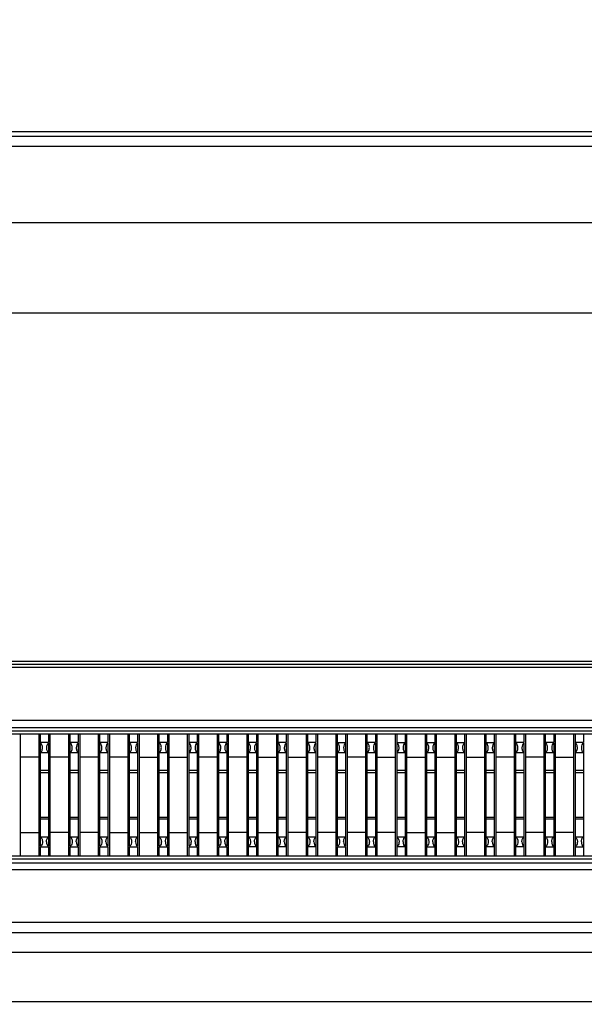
# Model space of a CAD drawing. Header units: inches. Extents: x 0 to 34, y 0 to 22.
# Tile 16 of 55: x 11.546 to 12.107, y 6.199 to 7.176. Entities that reach past the tile are written whole.
import ezdxf

# ---------------------------------------------------------------- set-up
doc = ezdxf.new("R2010")
doc.units = ezdxf.units.IN
doc.header["$LTSCALE"] = 1.87
doc.header["$MEASUREMENT"] = 0
doc.layers.get('0').update_dxf_attribs({"linetype": 'CONTINUOUS'})
doc.layers.add('DIMENSIONS', color=7, linetype='CONTINUOUS')
doc.styles.get("Standard").update_dxf_attribs({"font": 'txt', "width": 0.8})
doc.dimstyles.new('DIMSTYLE_2', dxfattribs={"dimtxt": 0.125, "dimasz": 0.18, "dimexe": 0.125, "dimexo": 0.0625, "dimgap": 0.03125, "dimtad": 0, "dimtih": 1, "dimtoh": 1, "dimdec": 3, "dimzin": 4, "dimdsep": 46, "dimtxsty": 'STANDARD', "dimblk": '_FILLED', "dimblk1": '_FILLED', "dimblk2": '_FILLED', "dimcen": 0.09, "dimadec": 0, "dimazin": 0, "dimtp": 0.01, "dimtm": 0.01, "dimtfac": 1, "dimtdec": 3, "dimtofl": 0, "dimtmove": 0, "dimatfit": 3, "dimldrblk": '_FILLED', "dimfxl": 1, "dimtolj": 1, "dimtzin": 4, "dimarcsym": 0})

# ---------------------------------------------------------------- blocks, each defined once
blk = doc.blocks.new('*D17')
at = {"layer": 'DIMENSIONS', "color": 2, "linetype": 'CONTINUOUS'}
blk.add_line((8.56883, 6.98729), (8.56883, 7.50258), dxfattribs=at)
at = {"layer": 'DIMENSIONS', "color": 2, "linetype": 'CONTINUOUS', "insert": (8.50633, 7.56508), "char_height": 0.125, "width": 1.425, "attachment_point": 1, "rotation": 90, "line_spacing_factor": 0.9}
blk.add_mtext('4.979{\\Ftxt.shx;\\W1.000000;\\H0.125000; }[126.48]', dxfattribs=at)
blk = doc.blocks.new('_FILLED')
at = {"color": 0, "linetype": 'BYBLOCK'}
blk.add_solid([(0, 0), (-1, 0.1736), (-1, -0.1736)], dxfattribs=at)
blk = doc.blocks.new('*D18')
at = {"layer": 'DIMENSIONS', "color": 2, "linetype": 'CONTINUOUS'}
blk.add_line((8.89283, 7.03729), (8.89283, 7.50258), dxfattribs=at)
at = {"layer": 'DIMENSIONS', "color": 2, "linetype": 'CONTINUOUS', "insert": (8.83033, 7.56508), "char_height": 0.125, "width": 1.425, "attachment_point": 1, "rotation": 90, "line_spacing_factor": 0.9}
blk.add_mtext('4.655{\\Ftxt.shx;\\W1.000000;\\H0.125000; }[118.25]', dxfattribs=at)
blk = doc.blocks.new('*D19')
at = {"layer": 'DIMENSIONS', "color": 2, "linetype": 'CONTINUOUS'}
blk.add_line((9.70483, 6.94759), (9.70483, 7.50258), dxfattribs=at)
at = {"layer": 'DIMENSIONS', "color": 2, "linetype": 'CONTINUOUS', "insert": (9.64233, 7.56508), "char_height": 0.125, "width": 1.325, "attachment_point": 1, "rotation": 90, "line_spacing_factor": 0.9}
blk.add_mtext('3.843{\\Ftxt.shx;\\W1.000000;\\H0.125000; }[97.62]', dxfattribs=at)
blk = doc.blocks.new('*D23')
at = {"layer": 'DIMENSIONS', "color": 2, "linetype": 'CONTINUOUS'}
blk.add_line((10.98033, 6.54323), (10.98033, 7.50258), dxfattribs=at)
at = {"layer": 'DIMENSIONS', "color": 2, "linetype": 'CONTINUOUS', "insert": (10.91783, 7.56508), "char_height": 0.125, "width": 1.325, "attachment_point": 1, "rotation": 90, "line_spacing_factor": 0.9}
blk.add_mtext('2.568{\\Ftxt.shx;\\W1.000000;\\H0.125000; }[65.22]', dxfattribs=at)
blk = doc.blocks.new('*D25')
at = {"layer": 'DIMENSIONS', "color": 2, "linetype": 'CONTINUOUS'}
blk.add_line((8.90148, 6.97479), (14.48325, 6.97479), dxfattribs=at)
at = {"layer": 'DIMENSIONS', "color": 2, "linetype": 'CONTINUOUS', "insert": (14.54575, 7.03729), "char_height": 0.125, "width": 1.325, "attachment_point": 1, "line_spacing_factor": 0.9}
blk.add_mtext('1.644{\\Ftxt.shx;\\W1.000000;\\H0.125000; }[41.77]', dxfattribs=at)
blk = doc.blocks.new('*D28')
at = {"layer": 'DIMENSIONS', "color": 2, "linetype": 'CONTINUOUS'}
for p, q in [((9.75, 6.88509), (13.87958, 6.88509)), ((13.87958, 6.88509), (14.15137, 6.79139)), ((14.15137, 6.79139), (14.48325, 6.79139))]:
    blk.add_line(p, q, dxfattribs=at)
at = {"layer": 'DIMENSIONS', "color": 2, "linetype": 'CONTINUOUS', "insert": (14.54575, 6.85389), "char_height": 0.125, "width": 1.325, "attachment_point": 1, "line_spacing_factor": 0.9}
blk.add_mtext('1.555{\\Ftxt.shx;\\W1.000000;\\H0.125000; }[39.49]', dxfattribs=at)

msp = doc.modelspace()

# ---------------------------------------------------------------- linework, layer by layer
at = {"color": 7, "linetype": 'CONTINUOUS'}
for p, q in [((13.38438, 7.06508), (8.57529, 7.06508)), ((13.37483, 7.06026), (8.58484, 7.06026)), ((13.37483, 7.05026), (8.58484, 7.05026)), ((9.26188, 6.53938), (12.69879, 6.53938)), ((9.26189, 6.53638), (12.69878, 6.53638)), ((9.26189, 6.53338), (12.69878, 6.53338)), ((9.26147, 6.47354), (12.6992, 6.47354)), ((9.26153, 6.48073), (12.69912, 6.48073)), ((12.69935, 6.46698), (9.26132, 6.46698)), ((12.6992, 6.46978), (9.26147, 6.46978)), ((11.54663, 6.34609), (11.54663, 6.46698)), ((11.56464, 6.46698), (11.56464, 6.34609)), ((11.56635, 6.35535), (11.56635, 6.46698)), ((11.57434, 6.46698), (11.57434, 6.4585)), ((11.57615, 6.34609), (11.57615, 6.46698)), ((11.59417, 6.46698), (11.59417, 6.34609)), ((11.59588, 6.35535), (11.59588, 6.46698)), ((11.60387, 6.46698), (11.60387, 6.4585)), ((11.60568, 6.34609), (11.60568, 6.46698)), ((11.6237, 6.46698), (11.6237, 6.34609)), ((11.62541, 6.35535), (11.62541, 6.46698)), ((11.6334, 6.46698), (11.6334, 6.4585)), ((11.63521, 6.34609), (11.63521, 6.46698)), ((11.65322, 6.46698), (11.65322, 6.34609)), ((11.65494, 6.35535), (11.65493, 6.46698)), ((11.66293, 6.46698), (11.66293, 6.4585)), ((11.66474, 6.34609), (11.66474, 6.46698)), ((11.68275, 6.46698), (11.68275, 6.34609)), ((11.68446, 6.35535), (11.68446, 6.46698)), ((11.69245, 6.46698), (11.69245, 6.4585)), ((11.69426, 6.34609), (11.69426, 6.46698)), ((11.71228, 6.46698), (11.71228, 6.34609)), ((11.71399, 6.35535), (11.71399, 6.46698)), ((11.72198, 6.46698), (11.72198, 6.4585)), ((11.72379, 6.34609), (11.72379, 6.46698)), ((11.74181, 6.46698), (11.74181, 6.34609)), ((11.74352, 6.35535), (11.74352, 6.46698)), ((11.75151, 6.46698), (11.75151, 6.4585)), ((11.75332, 6.34609), (11.75332, 6.46698)), ((11.77133, 6.46698), (11.77133, 6.34609)), ((11.773, 6.34609), (11.773, 6.46698)), ((11.78099, 6.46698), (11.781, 6.4585)), ((11.78281, 6.34609), (11.78281, 6.46698)), ((11.80082, 6.46698), (11.80082, 6.34609)), ((11.80253, 6.34609), (11.80253, 6.46698)), ((11.81052, 6.46698), (11.81052, 6.4585)), ((11.81233, 6.34609), (11.81233, 6.46698)), ((11.83035, 6.46698), (11.83035, 6.34609)), ((11.83206, 6.45866), (11.83206, 6.46698)), ((11.84005, 6.46698), (11.84005, 6.45866)), ((11.84186, 6.34609), (11.84186, 6.46698)), ((11.85987, 6.46698), (11.85987, 6.34609)), ((11.86159, 6.35535), (11.86159, 6.46698)), ((11.86958, 6.46698), (11.86958, 6.35535)), ((11.87139, 6.34609), (11.87139, 6.46698)), ((11.8894, 6.46698), (11.8894, 6.34609)), ((11.89111, 6.35535), (11.89111, 6.46698)), ((11.8991, 6.46698), (11.89911, 6.4585)), ((11.90092, 6.34609), (11.90092, 6.46698)), ((11.91893, 6.46698), (11.91893, 6.34609)), ((11.92064, 6.34609), (11.92064, 6.46698)), ((11.92863, 6.46698), (11.92863, 6.34609)), ((11.93044, 6.34609), (11.93044, 6.46698)), ((11.94846, 6.46698), (11.94846, 6.34609)), ((11.95017, 6.35535), (11.95017, 6.46698)), ((11.95816, 6.46698), (11.95816, 6.35535)), ((11.95997, 6.34609), (11.95997, 6.46698)), ((11.97798, 6.46698), (11.97798, 6.34609)), ((11.9797, 6.34609), (11.9797, 6.46698)), ((11.98769, 6.46698), (11.98769, 6.34609)), ((11.9895, 6.34609), (11.9895, 6.46698)), ((12.00751, 6.46698), (12.00751, 6.34609)), ((12.00922, 6.34609), (12.00922, 6.46698)), ((12.01722, 6.46698), (12.01722, 6.34609)), ((12.01903, 6.34609), (12.01903, 6.46698)), ((12.03704, 6.46698), (12.03704, 6.34609)), ((12.03875, 6.34609), (12.03875, 6.46698)), ((12.04674, 6.46698), (12.04674, 6.4585)), ((12.04855, 6.34609), (12.04855, 6.46698)), ((12.06657, 6.46698), (12.06657, 6.34609)), ((12.06828, 6.35535), (12.06828, 6.46698)), ((12.07627, 6.46698), (12.07627, 6.4585)), ((12.07808, 6.34609), (12.07808, 6.46698)), ((12.09609, 6.46698), (12.09609, 6.34609)), ((12.09781, 6.35535), (12.09781, 6.46698)), ((12.1058, 6.46698), (12.1058, 6.4585)), ((11.57435, 6.4585), (11.56635, 6.4585)), ((11.57435, 6.45808), (11.57435, 6.35535)), ((11.60387, 6.4585), (11.59588, 6.4585)), ((11.60387, 6.45808), (11.60387, 6.35535)), ((11.6334, 6.4585), (11.62541, 6.4585)), ((11.6334, 6.45808), (11.6334, 6.35535)), ((11.66293, 6.4585), (11.65494, 6.4585)), ((11.66293, 6.45808), (11.66293, 6.35535)), ((11.69246, 6.4585), (11.68446, 6.4585)), ((11.69246, 6.45808), (11.69246, 6.35535)), ((11.72198, 6.4585), (11.71399, 6.4585)), ((11.72198, 6.45808), (11.72198, 6.35535)), ((11.75151, 6.4585), (11.74352, 6.4585)), ((11.75151, 6.45808), (11.75151, 6.35535)), ((11.781, 6.4585), (11.773, 6.4585)), ((11.781, 6.45808), (11.78099, 6.34609)), ((11.81052, 6.4585), (11.80253, 6.4585)), ((11.81052, 6.45808), (11.81052, 6.34609)), ((11.84005, 6.45866), (11.83206, 6.45866)), ((11.83206, 6.34609), (11.83206, 6.45825)), ((11.84005, 6.45808), (11.84005, 6.34609)), ((11.86958, 6.4583), (11.86159, 6.4583)), ((11.89911, 6.4585), (11.89111, 6.4585)), ((11.89911, 6.45808), (11.89911, 6.35535)), ((11.92863, 6.4583), (11.92064, 6.4583)), ((11.95816, 6.4583), (11.95017, 6.4583)), ((11.98769, 6.4583), (11.9797, 6.4583)), ((12.01722, 6.4583), (12.00923, 6.4583)), ((12.04674, 6.4585), (12.03875, 6.4585)), ((12.04674, 6.45808), (12.04674, 6.34609)), ((12.07627, 6.4585), (12.06828, 6.4585)), ((12.07627, 6.45808), (12.07627, 6.35535)), ((12.1058, 6.4585), (12.09781, 6.4585)), ((12.1058, 6.45808), (12.1058, 6.35535)), ((11.56464, 6.44412), (11.54663, 6.44412)), ((11.56635, 6.4488), (11.57435, 6.4488)), ((11.59417, 6.44412), (11.57615, 6.44412)), ((11.59588, 6.4488), (11.60387, 6.4488)), ((11.6237, 6.44412), (11.60568, 6.44412)), ((11.62541, 6.4488), (11.6334, 6.4488)), ((11.65322, 6.44412), (11.63521, 6.44412)), ((11.65494, 6.4488), (11.66293, 6.4488)), ((11.66474, 6.44412), (11.68275, 6.44412)), ((11.68446, 6.4488), (11.69246, 6.4488)), ((11.69426, 6.44412), (11.71228, 6.44412)), ((11.71399, 6.4488), (11.72198, 6.4488)), ((11.74181, 6.44412), (11.72379, 6.44412)), ((11.74352, 6.4488), (11.75151, 6.4488)), ((11.77133, 6.44412), (11.75332, 6.44412)), ((11.773, 6.4488), (11.781, 6.4488)), ((11.78281, 6.44412), (11.80082, 6.44412)), ((11.80253, 6.4488), (11.81052, 6.4488)), ((11.81233, 6.44412), (11.83035, 6.44412)), ((11.83206, 6.4488), (11.84005, 6.4488)), ((11.85987, 6.44412), (11.84186, 6.44412)), ((11.86159, 6.4488), (11.86958, 6.4488)), ((11.8894, 6.44412), (11.87139, 6.44412)), ((11.89111, 6.4488), (11.89911, 6.4488)), ((11.90092, 6.44412), (11.91893, 6.44412)), ((11.92064, 6.4488), (11.92863, 6.4488)), ((11.93044, 6.44412), (11.94846, 6.44412)), ((11.95017, 6.4488), (11.95816, 6.4488)), ((11.95997, 6.44412), (11.97798, 6.44412)), ((11.9797, 6.4488), (11.98769, 6.4488)), ((11.9895, 6.44412), (12.00751, 6.44412)), ((12.00923, 6.4488), (12.01722, 6.4488)), ((12.03704, 6.44412), (12.01903, 6.44412)), ((12.03875, 6.4488), (12.04674, 6.4488)), ((12.06657, 6.44412), (12.04855, 6.44412)), ((12.06828, 6.4488), (12.07627, 6.4488)), ((12.07808, 6.44412), (12.09609, 6.44412)), ((12.09781, 6.4488), (12.1058, 6.4488)), ((11.57434, 6.43066), (11.56635, 6.43066)), ((11.56635, 6.42886), (11.57434, 6.42886)), ((11.60387, 6.43066), (11.59588, 6.43066)), ((11.59588, 6.42886), (11.60387, 6.42886)), ((11.6334, 6.43066), (11.62541, 6.43066)), ((11.62541, 6.42886), (11.6334, 6.42886)), ((11.66293, 6.43066), (11.65494, 6.43066)), ((11.65494, 6.42886), (11.66293, 6.42886)), ((11.69246, 6.43066), (11.68446, 6.43066)), ((11.68446, 6.42886), (11.69246, 6.42886)), ((11.72198, 6.43066), (11.71399, 6.43066)), ((11.71399, 6.42886), (11.72198, 6.42886)), ((11.75151, 6.43066), (11.74352, 6.43066)), ((11.74352, 6.42886), (11.75151, 6.42886)), ((11.781, 6.43066), (11.773, 6.43066)), ((11.773, 6.42886), (11.781, 6.42886)), ((11.81052, 6.43066), (11.80253, 6.43066)), ((11.80253, 6.42886), (11.81052, 6.42886)), ((11.84005, 6.43066), (11.83206, 6.43066)), ((11.83206, 6.42886), (11.84005, 6.42886)), ((11.86958, 6.43066), (11.86159, 6.43066)), ((11.86159, 6.42886), (11.86958, 6.42886)), ((11.89911, 6.43066), (11.89111, 6.43066)), ((11.89111, 6.42886), (11.89911, 6.42886)), ((11.92863, 6.43066), (11.92064, 6.43066)), ((11.92064, 6.42886), (11.92863, 6.42886)), ((11.95816, 6.43066), (11.95017, 6.43066)), ((11.95017, 6.42886), (11.95816, 6.42886)), ((11.98769, 6.43066), (11.9797, 6.43066)), ((11.9797, 6.42886), (11.98769, 6.42886)), ((12.01722, 6.43066), (12.00922, 6.43066)), ((12.00922, 6.42886), (12.01722, 6.42886)), ((12.04674, 6.43066), (12.03875, 6.43066)), ((12.03875, 6.42886), (12.04674, 6.42886)), ((12.07627, 6.43066), (12.06828, 6.43066)), ((12.06828, 6.42886), (12.07627, 6.42886)), ((12.1058, 6.43066), (12.09781, 6.43066)), ((12.09781, 6.42886), (12.1058, 6.42886)), ((11.56635, 6.38456), (11.57434, 6.38456)), ((11.59588, 6.38456), (11.60387, 6.38456)), ((11.62541, 6.38456), (11.6334, 6.38456)), ((11.65494, 6.38456), (11.66293, 6.38456)), ((11.68446, 6.38456), (11.69246, 6.38456)), ((11.71399, 6.38456), (11.72198, 6.38456)), ((11.74352, 6.38456), (11.75151, 6.38456)), ((11.773, 6.38456), (11.781, 6.38456)), ((11.80253, 6.38456), (11.81052, 6.38456)), ((11.83206, 6.38456), (11.84005, 6.38456)), ((11.86159, 6.38456), (11.86958, 6.38456)), ((11.89111, 6.38456), (11.89911, 6.38456)), ((11.92064, 6.38456), (11.92863, 6.38456)), ((11.95017, 6.38456), (11.95816, 6.38456)), ((11.9797, 6.38456), (11.98769, 6.38456)), ((12.00922, 6.38456), (12.01722, 6.38456)), ((12.03875, 6.38456), (12.04674, 6.38456)), ((12.06828, 6.38456), (12.07627, 6.38456)), ((12.09781, 6.38456), (12.1058, 6.38456)), ((11.56635, 6.38277), (11.57434, 6.38277)), ((11.59588, 6.38277), (11.60387, 6.38277)), ((11.62541, 6.38277), (11.6334, 6.38277)), ((11.65494, 6.38277), (11.66293, 6.38277)), ((11.68446, 6.38277), (11.69246, 6.38277)), ((11.71399, 6.38277), (11.72198, 6.38277)), ((11.74352, 6.38277), (11.75151, 6.38277)), ((11.773, 6.38277), (11.781, 6.38277)), ((11.80253, 6.38277), (11.81052, 6.38277)), ((11.83206, 6.38277), (11.84005, 6.38277)), ((11.86159, 6.38277), (11.86958, 6.38277)), ((11.89111, 6.38277), (11.89911, 6.38277)), ((11.92064, 6.38277), (11.92863, 6.38277)), ((11.95017, 6.38277), (11.95816, 6.38277)), ((11.9797, 6.38277), (11.98769, 6.38277)), ((12.00922, 6.38277), (12.01722, 6.38277)), ((12.03875, 6.38277), (12.04674, 6.38277)), ((12.06828, 6.38277), (12.07627, 6.38277)), ((12.09781, 6.38277), (12.1058, 6.38277)), ((11.54663, 6.36931), (11.56464, 6.36931)), ((11.59417, 6.36931), (11.57615, 6.36931)), ((11.6237, 6.36931), (11.60568, 6.36931)), ((11.63521, 6.36931), (11.65322, 6.36931)), ((11.66474, 6.36931), (11.68275, 6.36931)), ((11.69426, 6.36931), (11.71228, 6.36931)), ((11.72379, 6.36931), (11.74181, 6.36931)), ((11.77133, 6.36931), (11.75332, 6.36931)), ((11.78281, 6.36931), (11.80082, 6.36931)), ((11.83035, 6.36931), (11.81233, 6.36931)), ((11.85987, 6.36931), (11.84186, 6.36931)), ((11.8894, 6.36931), (11.87139, 6.36931)), ((11.91893, 6.36931), (11.90092, 6.36931)), ((11.93044, 6.36931), (11.94846, 6.36931)), ((11.95997, 6.36931), (11.97798, 6.36931)), ((12.00751, 6.36931), (11.9895, 6.36931)), ((12.03704, 6.36931), (12.01903, 6.36931)), ((12.06657, 6.36931), (12.04855, 6.36931)), ((12.09609, 6.36931), (12.07808, 6.36931)), ((11.57435, 6.36462), (11.56635, 6.36462)), ((11.60387, 6.36462), (11.59588, 6.36462)), ((11.6334, 6.36462), (11.62541, 6.36462)), ((11.66293, 6.36462), (11.65494, 6.36462)), ((11.69246, 6.36462), (11.68446, 6.36462)), ((11.72198, 6.36462), (11.71399, 6.36462)), ((11.75151, 6.36462), (11.74352, 6.36462)), ((11.781, 6.36462), (11.773, 6.36462)), ((11.781, 6.35513), (11.773, 6.35513)), ((11.81052, 6.36462), (11.80253, 6.36462)), ((11.81052, 6.35513), (11.80253, 6.35513)), ((11.84005, 6.36462), (11.83206, 6.36462)), ((11.84005, 6.35513), (11.83206, 6.35513)), ((11.86958, 6.36462), (11.86159, 6.36462)), ((11.89911, 6.36462), (11.89111, 6.36462)), ((11.92863, 6.36462), (11.92064, 6.36462)), ((11.92863, 6.35513), (11.92064, 6.35513)), ((11.95816, 6.36462), (11.95017, 6.36462)), ((11.98769, 6.36462), (11.9797, 6.36462)), ((11.98769, 6.35513), (11.9797, 6.35513)), ((12.01722, 6.36462), (12.00923, 6.36462)), ((12.01722, 6.35513), (12.00923, 6.35513)), ((12.04674, 6.36462), (12.03875, 6.36462)), ((12.04674, 6.35513), (12.03875, 6.35513)), ((12.07627, 6.36462), (12.06828, 6.36462)), ((12.1058, 6.36462), (12.09781, 6.36462)), ((9.26278, 6.34609), (12.69689, 6.34609)), ((11.56635, 6.34609), (11.56635, 6.35477)), ((11.57435, 6.35476), (11.56635, 6.35476)), ((11.57434, 6.35476), (11.57434, 6.34609)), ((11.59588, 6.34609), (11.59588, 6.35477)), ((11.60387, 6.35476), (11.59588, 6.35476)), ((11.60387, 6.35476), (11.60387, 6.34609)), ((11.62541, 6.34609), (11.62541, 6.35477)), ((11.6334, 6.35476), (11.62541, 6.35476)), ((11.6334, 6.35476), (11.6334, 6.34609)), ((11.65493, 6.34609), (11.65493, 6.35477)), ((11.66293, 6.35476), (11.65494, 6.35476)), ((11.66293, 6.35476), (11.66293, 6.34609)), ((11.68446, 6.34609), (11.68446, 6.35477)), ((11.69246, 6.35476), (11.68446, 6.35476)), ((11.69245, 6.35476), (11.69245, 6.34609)), ((11.71399, 6.34609), (11.71399, 6.35477)), ((11.72198, 6.35476), (11.71399, 6.35476)), ((11.72198, 6.35476), (11.72198, 6.34609)), ((11.74352, 6.34609), (11.74352, 6.35477)), ((11.75151, 6.35476), (11.74352, 6.35476)), ((11.75151, 6.35476), (11.75151, 6.34609)), ((11.86159, 6.34609), (11.86159, 6.35477)), ((11.86958, 6.35476), (11.86159, 6.35476)), ((11.86958, 6.35476), (11.86958, 6.34609)), ((11.89111, 6.35493), (11.89911, 6.35493)), ((11.89111, 6.34609), (11.89111, 6.35493)), ((11.89911, 6.35493), (11.8991, 6.34609)), ((11.95017, 6.35493), (11.95816, 6.35493)), ((11.95017, 6.34609), (11.95017, 6.35493)), ((11.95816, 6.35493), (11.95816, 6.34609)), ((12.06828, 6.35493), (12.07627, 6.35493)), ((12.06828, 6.34609), (12.06828, 6.35493)), ((12.07627, 6.35493), (12.07627, 6.34609)), ((12.09781, 6.35493), (12.1058, 6.35493)), ((12.09781, 6.34609), (12.09781, 6.35493)), ((12.1058, 6.35493), (12.1058, 6.34609)), ((12.69699, 6.33894), (9.26268, 6.33894)), ((9.26278, 6.34323), (12.69689, 6.34323)), ((12.69699, 6.33201), (9.26268, 6.33201)), ((12.48983, 6.27987), (9.46983, 6.27987)), ((8.52819, 6.27009), (13.43148, 6.27009)), ((8.52819, 6.25052), (13.43148, 6.25052)), ((13.35923, 6.2012), (8.60044, 6.2012))]:
    msp.add_line(p, q, dxfattribs=at)
for centre, start_param, end_param in [((11.57519, 6.45337), 0.30109, 1.570796), ((11.60472, 6.45337), 0.30109, 1.570796), ((11.63424, 6.45337), 0.30109, 1.570796), ((11.66377, 6.45337), 0.30109, 1.570796), ((11.6933, 6.45337), 0.30109, 1.570796), ((11.72283, 6.45337), 0.30109, 1.570796), ((11.75235, 6.45337), 0.30109, 1.570796), ((11.78184, 6.45337), 0.30109, 1.570796), ((11.81137, 6.45337), 0.30109, 1.570796), ((11.8409, 6.45337), 0.30109, 1.570796), ((11.87042, 6.45337), 0.30109, 1.570796), ((11.89995, 6.45337), 0.30109, 1.570796), ((11.92948, 6.45337), 0.30109, 1.570796), ((11.95901, 6.45337), 0.30109, 1.570796), ((11.98853, 6.45337), 0.30109, 1.570796), ((12.01806, 6.45337), 0.30109, 1.570796), ((12.04759, 6.45337), 0.30109, 1.570796), ((12.07712, 6.45337), 0.30109, 1.570796), ((12.10664, 6.45337), 0.30109, 1.570796), ((11.57519, 6.36005), -4.712389, -3.442683), ((11.60472, 6.36005), -4.712389, -3.442683), ((11.63424, 6.36005), -4.712389, -3.442683), ((11.66377, 6.36005), -4.712389, -3.442683), ((11.6933, 6.36005), -4.712389, -3.442683), ((11.72283, 6.36005), -4.712389, -3.442683), ((11.75235, 6.36005), -4.712389, -3.442683), ((11.78184, 6.36005), -4.712389, -3.442683), ((11.81137, 6.36005), -4.712389, -3.442683), ((11.8409, 6.36005), -4.712389, -3.442683), ((11.87042, 6.36005), -4.712389, -3.442683), ((11.89995, 6.36005), -4.712389, -3.442683), ((11.92948, 6.36005), -4.712389, -3.442683), ((11.95901, 6.36005), -4.712389, -3.442683), ((11.98853, 6.36005), -4.712389, -3.442683), ((12.01806, 6.36005), -4.712389, -3.442683), ((12.04759, 6.36005), -4.712389, -3.442683), ((12.07712, 6.36005), -4.712389, -3.442683), ((12.10664, 6.36005), -4.712389, -3.442683)]:
    msp.add_ellipse(centre, major_axis=(0, 0.00492), ratio=0.577339, start_param=start_param, end_param=end_param, dxfattribs=at)
for points, knots in [([(11.56828, 6.45448), (11.56817, 6.45528), (11.5678, 6.45665), (11.56687, 6.4578), (11.56635, 6.45808)], [0, 0, 0, 0, 0.577983, 1, 1, 1, 1]), ([(11.56635, 6.44863), (11.56668, 6.44886), (11.56736, 6.44948), (11.56803, 6.45086), (11.56839, 6.45259), (11.56837, 6.45385), (11.56828, 6.45448)], [0, 0, 0, 0, 0.186735, 0.42041, 0.701239, 1, 1, 1, 1]), ([(11.57235, 6.45337), (11.57235, 6.45283), (11.57244, 6.45179), (11.57286, 6.45041), (11.57341, 6.44946), (11.57394, 6.44893), (11.57421, 6.44873), (11.57435, 6.44864)], [0, 0, 0, 0, 0.305279, 0.58036, 0.810246, 0.908711, 1, 1, 1, 1]), ([(11.59781, 6.45448), (11.5977, 6.45528), (11.59733, 6.45665), (11.5964, 6.4578), (11.59588, 6.45808)], [0, 0, 0, 0, 0.577983, 1, 1, 1, 1]), ([(11.59588, 6.44863), (11.59621, 6.44886), (11.59689, 6.44948), (11.59756, 6.45086), (11.59791, 6.45259), (11.59789, 6.45385), (11.59781, 6.45448)], [0, 0, 0, 0, 0.186735, 0.42041, 0.701239, 1, 1, 1, 1]), ([(11.60187, 6.45337), (11.60187, 6.45283), (11.60197, 6.45179), (11.60239, 6.45041), (11.60294, 6.44946), (11.60347, 6.44893), (11.60374, 6.44873), (11.60387, 6.44864)], [0, 0, 0, 0, 0.305279, 0.58036, 0.810246, 0.908711, 1, 1, 1, 1]), ([(11.62734, 6.45448), (11.62723, 6.45528), (11.62686, 6.45665), (11.62593, 6.4578), (11.62541, 6.45808)], [0, 0, 0, 0, 0.577983, 1, 1, 1, 1]), ([(11.62541, 6.44863), (11.62574, 6.44886), (11.62642, 6.44948), (11.62708, 6.45086), (11.62744, 6.45259), (11.62742, 6.45385), (11.62734, 6.45448)], [0, 0, 0, 0, 0.186735, 0.42041, 0.701239, 1, 1, 1, 1]), ([(11.6314, 6.45337), (11.6314, 6.45283), (11.6315, 6.45179), (11.63192, 6.45041), (11.63246, 6.44946), (11.63299, 6.44893), (11.63327, 6.44873), (11.6334, 6.44864)], [0, 0, 0, 0, 0.305279, 0.58036, 0.810246, 0.908711, 1, 1, 1, 1]), ([(11.65686, 6.45448), (11.65676, 6.45528), (11.65639, 6.45665), (11.65545, 6.4578), (11.65494, 6.45808)], [0, 0, 0, 0, 0.577983, 1, 1, 1, 1]), ([(11.65494, 6.44863), (11.65527, 6.44886), (11.65594, 6.44948), (11.65661, 6.45086), (11.65697, 6.45259), (11.65695, 6.45385), (11.65686, 6.45448)], [0, 0, 0, 0, 0.186735, 0.42041, 0.701239, 1, 1, 1, 1]), ([(11.66093, 6.45337), (11.66093, 6.45283), (11.66103, 6.45179), (11.66144, 6.45041), (11.66199, 6.44946), (11.66252, 6.44893), (11.66279, 6.44873), (11.66293, 6.44864)], [0, 0, 0, 0, 0.305279, 0.58036, 0.810246, 0.908711, 1, 1, 1, 1]), ([(11.68639, 6.45448), (11.68628, 6.45528), (11.68591, 6.45665), (11.68498, 6.4578), (11.68446, 6.45808)], [0, 0, 0, 0, 0.577983, 1, 1, 1, 1]), ([(11.68446, 6.44863), (11.68479, 6.44886), (11.68547, 6.44948), (11.68614, 6.45086), (11.6865, 6.45259), (11.68648, 6.45385), (11.68639, 6.45448)], [0, 0, 0, 0, 0.186735, 0.42041, 0.701239, 1, 1, 1, 1]), ([(11.69046, 6.45337), (11.69046, 6.45283), (11.69055, 6.45179), (11.69097, 6.45041), (11.69152, 6.44946), (11.69205, 6.44893), (11.69232, 6.44873), (11.69246, 6.44864)], [0, 0, 0, 0, 0.305279, 0.58036, 0.810246, 0.908711, 1, 1, 1, 1]), ([(11.71592, 6.45448), (11.71581, 6.45528), (11.71544, 6.45665), (11.71451, 6.4578), (11.71399, 6.45808)], [0, 0, 0, 0, 0.577983, 1, 1, 1, 1]), ([(11.71399, 6.44863), (11.71432, 6.44886), (11.715, 6.44948), (11.71567, 6.45086), (11.71602, 6.45259), (11.716, 6.45385), (11.71592, 6.45448)], [0, 0, 0, 0, 0.186735, 0.42041, 0.701239, 1, 1, 1, 1]), ([(11.71998, 6.45337), (11.71998, 6.45283), (11.72008, 6.45179), (11.7205, 6.45041), (11.72105, 6.44946), (11.72158, 6.44893), (11.72185, 6.44873), (11.72198, 6.44864)], [0, 0, 0, 0, 0.305279, 0.58036, 0.810246, 0.908711, 1, 1, 1, 1]), ([(11.74545, 6.45448), (11.74534, 6.45528), (11.74497, 6.45665), (11.74404, 6.4578), (11.74352, 6.45808)], [0, 0, 0, 0, 0.577983, 1, 1, 1, 1]), ([(11.74352, 6.44863), (11.74385, 6.44886), (11.74453, 6.44948), (11.74519, 6.45086), (11.74555, 6.45259), (11.74553, 6.45385), (11.74545, 6.45448)], [0, 0, 0, 0, 0.186735, 0.42041, 0.701239, 1, 1, 1, 1]), ([(11.74951, 6.45337), (11.74951, 6.45283), (11.74961, 6.45179), (11.75003, 6.45041), (11.75057, 6.44946), (11.7511, 6.44893), (11.75138, 6.44873), (11.75151, 6.44864)], [0, 0, 0, 0, 0.305279, 0.58036, 0.810246, 0.908711, 1, 1, 1, 1]), ([(11.77493, 6.45448), (11.77482, 6.45528), (11.77446, 6.45665), (11.77352, 6.4578), (11.773, 6.45808)], [0, 0, 0, 0, 0.577983, 1, 1, 1, 1]), ([(11.773, 6.44863), (11.77333, 6.44886), (11.77401, 6.44948), (11.77468, 6.45086), (11.77504, 6.45259), (11.77502, 6.45385), (11.77493, 6.45448)], [0, 0, 0, 0, 0.186735, 0.42041, 0.701239, 1, 1, 1, 1]), ([(11.779, 6.45337), (11.779, 6.45283), (11.77909, 6.45179), (11.77951, 6.45041), (11.78006, 6.44946), (11.78059, 6.44893), (11.78086, 6.44873), (11.781, 6.44864)], [0, 0, 0, 0, 0.305279, 0.58036, 0.810246, 0.908711, 1, 1, 1, 1]), ([(11.80446, 6.45448), (11.80435, 6.45528), (11.80398, 6.45665), (11.80305, 6.4578), (11.80253, 6.45808)], [0, 0, 0, 0, 0.577983, 1, 1, 1, 1]), ([(11.80253, 6.44863), (11.80286, 6.44886), (11.80354, 6.44948), (11.80421, 6.45086), (11.80457, 6.45259), (11.80454, 6.45385), (11.80446, 6.45448)], [0, 0, 0, 0, 0.186735, 0.42041, 0.701239, 1, 1, 1, 1]), ([(11.80852, 6.45337), (11.80852, 6.45283), (11.80862, 6.45179), (11.80904, 6.45041), (11.80959, 6.44946), (11.81012, 6.44893), (11.81039, 6.44873), (11.81052, 6.44864)], [0, 0, 0, 0, 0.305279, 0.58036, 0.810246, 0.908711, 1, 1, 1, 1]), ([(11.83399, 6.45448), (11.83388, 6.45528), (11.83351, 6.45665), (11.83258, 6.4578), (11.83206, 6.45808)], [0, 0, 0, 0, 0.577983, 1, 1, 1, 1]), ([(11.83206, 6.44863), (11.83239, 6.44886), (11.83307, 6.44948), (11.83374, 6.45086), (11.83409, 6.45259), (11.83407, 6.45385), (11.83399, 6.45448)], [0, 0, 0, 0, 0.186735, 0.42041, 0.701239, 1, 1, 1, 1]), ([(11.83805, 6.45337), (11.83805, 6.45283), (11.83815, 6.45179), (11.83857, 6.45041), (11.83912, 6.44946), (11.83965, 6.44893), (11.83992, 6.44873), (11.84005, 6.44864)], [0, 0, 0, 0, 0.305279, 0.58036, 0.810246, 0.908711, 1, 1, 1, 1]), ([(11.86351, 6.45448), (11.86341, 6.45528), (11.86304, 6.45665), (11.86211, 6.4578), (11.86159, 6.45808)], [0, 0, 0, 0, 0.577983, 1, 1, 1, 1]), ([(11.86159, 6.44863), (11.86192, 6.44886), (11.8626, 6.44948), (11.86326, 6.45086), (11.86362, 6.45259), (11.8636, 6.45385), (11.86351, 6.45448)], [0, 0, 0, 0, 0.186735, 0.42041, 0.701239, 1, 1, 1, 1]), ([(11.86758, 6.45337), (11.86758, 6.45283), (11.86768, 6.45179), (11.8681, 6.45041), (11.86864, 6.44946), (11.86917, 6.44893), (11.86945, 6.44873), (11.86958, 6.44864)], [0, 0, 0, 0, 0.305279, 0.58036, 0.810246, 0.908711, 1, 1, 1, 1]), ([(11.89304, 6.45448), (11.89294, 6.45528), (11.89257, 6.45665), (11.89163, 6.4578), (11.89111, 6.45808)], [0, 0, 0, 0, 0.577983, 1, 1, 1, 1]), ([(11.89111, 6.44863), (11.89144, 6.44886), (11.89212, 6.44948), (11.89279, 6.45086), (11.89315, 6.45259), (11.89313, 6.45385), (11.89304, 6.45448)], [0, 0, 0, 0, 0.186735, 0.42041, 0.701239, 1, 1, 1, 1]), ([(11.89711, 6.45337), (11.89711, 6.45283), (11.8972, 6.45179), (11.89762, 6.45041), (11.89817, 6.44946), (11.8987, 6.44893), (11.89897, 6.44873), (11.89911, 6.44864)], [0, 0, 0, 0, 0.305279, 0.58036, 0.810246, 0.908711, 1, 1, 1, 1]), ([(11.92257, 6.45448), (11.92246, 6.45528), (11.92209, 6.45665), (11.92116, 6.4578), (11.92064, 6.45808)], [0, 0, 0, 0, 0.577983, 1, 1, 1, 1]), ([(11.92064, 6.44863), (11.92097, 6.44886), (11.92165, 6.44948), (11.92232, 6.45086), (11.92268, 6.45259), (11.92265, 6.45385), (11.92257, 6.45448)], [0, 0, 0, 0, 0.186735, 0.42041, 0.701239, 1, 1, 1, 1]), ([(11.92663, 6.45337), (11.92663, 6.45283), (11.92673, 6.45179), (11.92715, 6.45041), (11.9277, 6.44946), (11.92823, 6.44893), (11.9285, 6.44873), (11.92863, 6.44864)], [0, 0, 0, 0, 0.305279, 0.58036, 0.810246, 0.908711, 1, 1, 1, 1]), ([(11.9521, 6.45448), (11.95199, 6.45528), (11.95162, 6.45665), (11.95069, 6.4578), (11.95017, 6.45808)], [0, 0, 0, 0, 0.577983, 1, 1, 1, 1]), ([(11.95017, 6.44863), (11.9505, 6.44886), (11.95118, 6.44948), (11.95185, 6.45086), (11.9522, 6.45259), (11.95218, 6.45385), (11.9521, 6.45448)], [0, 0, 0, 0, 0.186735, 0.42041, 0.701239, 1, 1, 1, 1]), ([(11.95616, 6.45337), (11.95616, 6.45283), (11.95626, 6.45179), (11.95668, 6.45041), (11.95723, 6.44946), (11.95776, 6.44893), (11.95803, 6.44873), (11.95816, 6.44864)], [0, 0, 0, 0, 0.305279, 0.58036, 0.810246, 0.908711, 1, 1, 1, 1]), ([(11.98162, 6.45448), (11.98152, 6.45528), (11.98115, 6.45665), (11.98022, 6.4578), (11.9797, 6.45808)], [0, 0, 0, 0, 0.577983, 1, 1, 1, 1]), ([(11.9797, 6.44863), (11.98003, 6.44886), (11.98071, 6.44948), (11.98137, 6.45086), (11.98173, 6.45259), (11.98171, 6.45385), (11.98162, 6.45448)], [0, 0, 0, 0, 0.186735, 0.42041, 0.701239, 1, 1, 1, 1]), ([(11.98569, 6.45337), (11.98569, 6.45283), (11.98579, 6.45179), (11.98621, 6.45041), (11.98675, 6.44946), (11.98728, 6.44893), (11.98756, 6.44873), (11.98769, 6.44864)], [0, 0, 0, 0, 0.305279, 0.58036, 0.810246, 0.908711, 1, 1, 1, 1]), ([(12.01115, 6.45448), (12.01105, 6.45528), (12.01068, 6.45665), (12.00974, 6.4578), (12.00923, 6.45808)], [0, 0, 0, 0, 0.577983, 1, 1, 1, 1]), ([(12.00923, 6.44863), (12.00955, 6.44886), (12.01023, 6.44948), (12.0109, 6.45086), (12.01126, 6.45259), (12.01124, 6.45385), (12.01115, 6.45448)], [0, 0, 0, 0, 0.186735, 0.42041, 0.701239, 1, 1, 1, 1]), ([(12.01522, 6.45337), (12.01522, 6.45283), (12.01531, 6.45179), (12.01573, 6.45041), (12.01628, 6.44946), (12.01681, 6.44893), (12.01708, 6.44873), (12.01722, 6.44864)], [0, 0, 0, 0, 0.305279, 0.58036, 0.810246, 0.908711, 1, 1, 1, 1]), ([(12.04068, 6.45448), (12.04057, 6.45528), (12.0402, 6.45665), (12.03927, 6.4578), (12.03875, 6.45808)], [0, 0, 0, 0, 0.577983, 1, 1, 1, 1]), ([(12.03875, 6.44863), (12.03908, 6.44886), (12.03976, 6.44948), (12.04043, 6.45086), (12.04079, 6.45259), (12.04076, 6.45385), (12.04068, 6.45448)], [0, 0, 0, 0, 0.186735, 0.42041, 0.701239, 1, 1, 1, 1]), ([(12.04474, 6.45337), (12.04474, 6.45283), (12.04484, 6.45179), (12.04526, 6.45041), (12.04581, 6.44946), (12.04634, 6.44893), (12.04661, 6.44873), (12.04674, 6.44864)], [0, 0, 0, 0, 0.305279, 0.58036, 0.810246, 0.908711, 1, 1, 1, 1]), ([(12.07021, 6.45448), (12.0701, 6.45528), (12.06973, 6.45665), (12.0688, 6.4578), (12.06828, 6.45808)], [0, 0, 0, 0, 0.577983, 1, 1, 1, 1]), ([(12.06828, 6.44863), (12.06861, 6.44886), (12.06929, 6.44948), (12.06996, 6.45086), (12.07031, 6.45259), (12.07029, 6.45385), (12.07021, 6.45448)], [0, 0, 0, 0, 0.186735, 0.42041, 0.701239, 1, 1, 1, 1]), ([(12.07427, 6.45337), (12.07427, 6.45283), (12.07437, 6.45179), (12.07479, 6.45041), (12.07534, 6.44946), (12.07587, 6.44893), (12.07614, 6.44873), (12.07627, 6.44864)], [0, 0, 0, 0, 0.305279, 0.58036, 0.810246, 0.908711, 1, 1, 1, 1]), ([(12.09973, 6.45448), (12.09963, 6.45528), (12.09926, 6.45665), (12.09833, 6.4578), (12.09781, 6.45808)], [0, 0, 0, 0, 0.577983, 1, 1, 1, 1]), ([(12.09781, 6.44863), (12.09814, 6.44886), (12.09882, 6.44948), (12.09948, 6.45086), (12.09984, 6.45259), (12.09982, 6.45385), (12.09973, 6.45448)], [0, 0, 0, 0, 0.186735, 0.42041, 0.701239, 1, 1, 1, 1]), ([(12.1038, 6.45337), (12.1038, 6.45283), (12.1039, 6.45179), (12.10432, 6.45041), (12.10486, 6.44946), (12.10539, 6.44893), (12.10567, 6.44873), (12.1058, 6.44864)], [0, 0, 0, 0, 0.305279, 0.58036, 0.810246, 0.908711, 1, 1, 1, 1]), ([(11.56635, 6.3648), (11.56668, 6.36457), (11.56736, 6.36394), (11.56803, 6.36256), (11.56839, 6.36084), (11.56837, 6.35958), (11.56828, 6.35894)], [0, 0, 0, 0, 0.186735, 0.42041, 0.701238, 1, 1, 1, 1]), ([(11.57235, 6.36005), (11.57235, 6.3606), (11.57244, 6.36163), (11.57286, 6.36302), (11.57341, 6.36396), (11.57394, 6.3645), (11.57421, 6.36469), (11.57435, 6.36479)], [0, 0, 0, 0, 0.305279, 0.580359, 0.810246, 0.908711, 1, 1, 1, 1]), ([(11.59588, 6.3648), (11.59621, 6.36457), (11.59689, 6.36394), (11.59756, 6.36256), (11.59791, 6.36084), (11.59789, 6.35958), (11.59781, 6.35894)], [0, 0, 0, 0, 0.186735, 0.42041, 0.701238, 1, 1, 1, 1]), ([(11.60187, 6.36005), (11.60187, 6.3606), (11.60197, 6.36163), (11.60239, 6.36302), (11.60294, 6.36396), (11.60347, 6.3645), (11.60374, 6.36469), (11.60387, 6.36479)], [0, 0, 0, 0, 0.305279, 0.580359, 0.810246, 0.908711, 1, 1, 1, 1]), ([(11.62541, 6.3648), (11.62574, 6.36457), (11.62642, 6.36394), (11.62708, 6.36256), (11.62744, 6.36084), (11.62742, 6.35958), (11.62734, 6.35894)], [0, 0, 0, 0, 0.186735, 0.42041, 0.701238, 1, 1, 1, 1]), ([(11.6314, 6.36005), (11.6314, 6.3606), (11.6315, 6.36163), (11.63192, 6.36302), (11.63246, 6.36396), (11.63299, 6.3645), (11.63327, 6.36469), (11.6334, 6.36479)], [0, 0, 0, 0, 0.305279, 0.580359, 0.810246, 0.908711, 1, 1, 1, 1]), ([(11.65494, 6.3648), (11.65527, 6.36457), (11.65594, 6.36394), (11.65661, 6.36256), (11.65697, 6.36084), (11.65695, 6.35958), (11.65686, 6.35894)], [0, 0, 0, 0, 0.186735, 0.42041, 0.701238, 1, 1, 1, 1]), ([(11.66093, 6.36005), (11.66093, 6.3606), (11.66103, 6.36163), (11.66144, 6.36302), (11.66199, 6.36396), (11.66252, 6.3645), (11.66279, 6.36469), (11.66293, 6.36479)], [0, 0, 0, 0, 0.305279, 0.580359, 0.810246, 0.908711, 1, 1, 1, 1]), ([(11.68446, 6.3648), (11.68479, 6.36457), (11.68547, 6.36394), (11.68614, 6.36256), (11.6865, 6.36084), (11.68648, 6.35958), (11.68639, 6.35894)], [0, 0, 0, 0, 0.186735, 0.42041, 0.701238, 1, 1, 1, 1]), ([(11.69046, 6.36005), (11.69046, 6.3606), (11.69055, 6.36163), (11.69097, 6.36302), (11.69152, 6.36396), (11.69205, 6.3645), (11.69232, 6.36469), (11.69246, 6.36479)], [0, 0, 0, 0, 0.305279, 0.580359, 0.810246, 0.908711, 1, 1, 1, 1]), ([(11.71399, 6.3648), (11.71432, 6.36457), (11.715, 6.36394), (11.71567, 6.36256), (11.71602, 6.36084), (11.716, 6.35958), (11.71592, 6.35894)], [0, 0, 0, 0, 0.186735, 0.42041, 0.701238, 1, 1, 1, 1]), ([(11.71998, 6.36005), (11.71998, 6.3606), (11.72008, 6.36163), (11.7205, 6.36302), (11.72105, 6.36396), (11.72158, 6.3645), (11.72185, 6.36469), (11.72198, 6.36479)], [0, 0, 0, 0, 0.305279, 0.580359, 0.810246, 0.908711, 1, 1, 1, 1]), ([(11.74352, 6.3648), (11.74385, 6.36457), (11.74453, 6.36394), (11.74519, 6.36256), (11.74555, 6.36084), (11.74553, 6.35958), (11.74545, 6.35894)], [0, 0, 0, 0, 0.186735, 0.42041, 0.701238, 1, 1, 1, 1]), ([(11.74951, 6.36005), (11.74951, 6.3606), (11.74961, 6.36163), (11.75003, 6.36302), (11.75057, 6.36396), (11.7511, 6.3645), (11.75138, 6.36469), (11.75151, 6.36479)], [0, 0, 0, 0, 0.305279, 0.580359, 0.810246, 0.908711, 1, 1, 1, 1]), ([(11.773, 6.3648), (11.77333, 6.36457), (11.77401, 6.36394), (11.77468, 6.36256), (11.77504, 6.36084), (11.77502, 6.35958), (11.77493, 6.35894)], [0, 0, 0, 0, 0.186735, 0.42041, 0.701238, 1, 1, 1, 1]), ([(11.779, 6.36005), (11.779, 6.3606), (11.77909, 6.36163), (11.77951, 6.36302), (11.78006, 6.36396), (11.78059, 6.3645), (11.78086, 6.36469), (11.781, 6.36479)], [0, 0, 0, 0, 0.305279, 0.580359, 0.810246, 0.908711, 1, 1, 1, 1]), ([(11.80253, 6.3648), (11.80286, 6.36457), (11.80354, 6.36394), (11.80421, 6.36256), (11.80457, 6.36084), (11.80454, 6.35958), (11.80446, 6.35894)], [0, 0, 0, 0, 0.186735, 0.42041, 0.701238, 1, 1, 1, 1]), ([(11.80852, 6.36005), (11.80852, 6.3606), (11.80862, 6.36163), (11.80904, 6.36302), (11.80959, 6.36396), (11.81012, 6.3645), (11.81039, 6.36469), (11.81052, 6.36479)], [0, 0, 0, 0, 0.305279, 0.580359, 0.810246, 0.908711, 1, 1, 1, 1]), ([(11.83206, 6.3648), (11.83239, 6.36457), (11.83307, 6.36394), (11.83374, 6.36256), (11.83409, 6.36084), (11.83407, 6.35958), (11.83399, 6.35894)], [0, 0, 0, 0, 0.186735, 0.42041, 0.701238, 1, 1, 1, 1]), ([(11.83805, 6.36005), (11.83805, 6.3606), (11.83815, 6.36163), (11.83857, 6.36302), (11.83912, 6.36396), (11.83965, 6.3645), (11.83992, 6.36469), (11.84005, 6.36479)], [0, 0, 0, 0, 0.305279, 0.580359, 0.810246, 0.908711, 1, 1, 1, 1]), ([(11.86159, 6.3648), (11.86192, 6.36457), (11.8626, 6.36394), (11.86326, 6.36256), (11.86362, 6.36084), (11.8636, 6.35958), (11.86351, 6.35894)], [0, 0, 0, 0, 0.186735, 0.42041, 0.701238, 1, 1, 1, 1]), ([(11.86758, 6.36005), (11.86758, 6.3606), (11.86768, 6.36163), (11.8681, 6.36302), (11.86864, 6.36396), (11.86917, 6.3645), (11.86945, 6.36469), (11.86958, 6.36479)], [0, 0, 0, 0, 0.305279, 0.580359, 0.810246, 0.908711, 1, 1, 1, 1]), ([(11.89111, 6.3648), (11.89144, 6.36457), (11.89212, 6.36394), (11.89279, 6.36256), (11.89315, 6.36084), (11.89313, 6.35958), (11.89304, 6.35894)], [0, 0, 0, 0, 0.186735, 0.42041, 0.701238, 1, 1, 1, 1]), ([(11.89711, 6.36005), (11.89711, 6.3606), (11.8972, 6.36163), (11.89762, 6.36302), (11.89817, 6.36396), (11.8987, 6.3645), (11.89897, 6.36469), (11.89911, 6.36479)], [0, 0, 0, 0, 0.305279, 0.580359, 0.810246, 0.908711, 1, 1, 1, 1]), ([(11.92064, 6.3648), (11.92097, 6.36457), (11.92165, 6.36394), (11.92232, 6.36256), (11.92268, 6.36084), (11.92265, 6.35958), (11.92257, 6.35894)], [0, 0, 0, 0, 0.186735, 0.42041, 0.701238, 1, 1, 1, 1]), ([(11.92663, 6.36005), (11.92663, 6.3606), (11.92673, 6.36163), (11.92715, 6.36302), (11.9277, 6.36396), (11.92823, 6.3645), (11.9285, 6.36469), (11.92863, 6.36479)], [0, 0, 0, 0, 0.305279, 0.580359, 0.810246, 0.908711, 1, 1, 1, 1]), ([(11.95017, 6.3648), (11.9505, 6.36457), (11.95118, 6.36394), (11.95185, 6.36256), (11.9522, 6.36084), (11.95218, 6.35958), (11.9521, 6.35894)], [0, 0, 0, 0, 0.186735, 0.42041, 0.701238, 1, 1, 1, 1]), ([(11.95616, 6.36005), (11.95616, 6.3606), (11.95626, 6.36163), (11.95668, 6.36302), (11.95723, 6.36396), (11.95776, 6.3645), (11.95803, 6.36469), (11.95816, 6.36479)], [0, 0, 0, 0, 0.305279, 0.580359, 0.810246, 0.908711, 1, 1, 1, 1]), ([(11.9797, 6.3648), (11.98003, 6.36457), (11.98071, 6.36394), (11.98137, 6.36256), (11.98173, 6.36084), (11.98171, 6.35958), (11.98162, 6.35894)], [0, 0, 0, 0, 0.186735, 0.42041, 0.701238, 1, 1, 1, 1]), ([(11.98569, 6.36005), (11.98569, 6.3606), (11.98579, 6.36163), (11.98621, 6.36302), (11.98675, 6.36396), (11.98728, 6.3645), (11.98756, 6.36469), (11.98769, 6.36479)], [0, 0, 0, 0, 0.305279, 0.580359, 0.810246, 0.908711, 1, 1, 1, 1]), ([(12.00923, 6.3648), (12.00955, 6.36457), (12.01023, 6.36394), (12.0109, 6.36256), (12.01126, 6.36084), (12.01124, 6.35958), (12.01115, 6.35894)], [0, 0, 0, 0, 0.186735, 0.42041, 0.701238, 1, 1, 1, 1]), ([(12.01522, 6.36005), (12.01522, 6.3606), (12.01531, 6.36163), (12.01573, 6.36302), (12.01628, 6.36396), (12.01681, 6.3645), (12.01708, 6.36469), (12.01722, 6.36479)], [0, 0, 0, 0, 0.305279, 0.580359, 0.810246, 0.908711, 1, 1, 1, 1]), ([(12.03875, 6.3648), (12.03908, 6.36457), (12.03976, 6.36394), (12.04043, 6.36256), (12.04079, 6.36084), (12.04076, 6.35958), (12.04068, 6.35894)], [0, 0, 0, 0, 0.186735, 0.42041, 0.701238, 1, 1, 1, 1]), ([(12.04474, 6.36005), (12.04474, 6.3606), (12.04484, 6.36163), (12.04526, 6.36302), (12.04581, 6.36396), (12.04634, 6.3645), (12.04661, 6.36469), (12.04674, 6.36479)], [0, 0, 0, 0, 0.305279, 0.580359, 0.810246, 0.908711, 1, 1, 1, 1]), ([(12.06828, 6.3648), (12.06861, 6.36457), (12.06929, 6.36394), (12.06996, 6.36256), (12.07031, 6.36084), (12.07029, 6.35958), (12.07021, 6.35894)], [0, 0, 0, 0, 0.186735, 0.42041, 0.701238, 1, 1, 1, 1]), ([(12.07427, 6.36005), (12.07427, 6.3606), (12.07437, 6.36163), (12.07479, 6.36302), (12.07534, 6.36396), (12.07587, 6.3645), (12.07614, 6.36469), (12.07627, 6.36479)], [0, 0, 0, 0, 0.305279, 0.580359, 0.810246, 0.908711, 1, 1, 1, 1]), ([(12.09781, 6.3648), (12.09814, 6.36457), (12.09882, 6.36394), (12.09948, 6.36256), (12.09984, 6.36084), (12.09982, 6.35958), (12.09973, 6.35894)], [0, 0, 0, 0, 0.186735, 0.42041, 0.701238, 1, 1, 1, 1]), ([(12.1038, 6.36005), (12.1038, 6.3606), (12.1039, 6.36163), (12.10432, 6.36302), (12.10486, 6.36396), (12.10539, 6.3645), (12.10567, 6.36469), (12.1058, 6.36479)], [0, 0, 0, 0, 0.305279, 0.580359, 0.810246, 0.908711, 1, 1, 1, 1]), ([(11.56828, 6.35894), (11.56817, 6.35815), (11.5678, 6.35678), (11.56687, 6.35563), (11.56635, 6.35535)], [0, 0, 0, 0, 0.577984, 1, 1, 1, 1]), ([(11.59781, 6.35894), (11.5977, 6.35815), (11.59733, 6.35678), (11.5964, 6.35563), (11.59588, 6.35535)], [0, 0, 0, 0, 0.577984, 1, 1, 1, 1]), ([(11.62734, 6.35894), (11.62723, 6.35815), (11.62686, 6.35678), (11.62593, 6.35563), (11.62541, 6.35535)], [0, 0, 0, 0, 0.577984, 1, 1, 1, 1]), ([(11.65686, 6.35894), (11.65676, 6.35815), (11.65639, 6.35678), (11.65545, 6.35563), (11.65494, 6.35535)], [0, 0, 0, 0, 0.577984, 1, 1, 1, 1]), ([(11.68639, 6.35894), (11.68628, 6.35815), (11.68591, 6.35678), (11.68498, 6.35563), (11.68446, 6.35535)], [0, 0, 0, 0, 0.577984, 1, 1, 1, 1]), ([(11.71592, 6.35894), (11.71581, 6.35815), (11.71544, 6.35678), (11.71451, 6.35563), (11.71399, 6.35535)], [0, 0, 0, 0, 0.577984, 1, 1, 1, 1]), ([(11.74545, 6.35894), (11.74534, 6.35815), (11.74497, 6.35678), (11.74404, 6.35563), (11.74352, 6.35535)], [0, 0, 0, 0, 0.577984, 1, 1, 1, 1]), ([(11.77493, 6.35894), (11.77482, 6.35815), (11.77446, 6.35678), (11.77352, 6.35563), (11.773, 6.35535)], [0, 0, 0, 0, 0.577984, 1, 1, 1, 1]), ([(11.80446, 6.35894), (11.80435, 6.35815), (11.80398, 6.35678), (11.80305, 6.35563), (11.80253, 6.35535)], [0, 0, 0, 0, 0.577984, 1, 1, 1, 1]), ([(11.83399, 6.35894), (11.83388, 6.35815), (11.83351, 6.35678), (11.83258, 6.35563), (11.83206, 6.35535)], [0, 0, 0, 0, 0.577984, 1, 1, 1, 1]), ([(11.86351, 6.35894), (11.86341, 6.35815), (11.86304, 6.35678), (11.86211, 6.35563), (11.86159, 6.35535)], [0, 0, 0, 0, 0.577984, 1, 1, 1, 1]), ([(11.89304, 6.35894), (11.89294, 6.35815), (11.89257, 6.35678), (11.89163, 6.35563), (11.89111, 6.35535)], [0, 0, 0, 0, 0.577984, 1, 1, 1, 1]), ([(11.92257, 6.35894), (11.92246, 6.35815), (11.92209, 6.35678), (11.92116, 6.35563), (11.92064, 6.35535)], [0, 0, 0, 0, 0.577984, 1, 1, 1, 1]), ([(11.9521, 6.35894), (11.95199, 6.35815), (11.95162, 6.35678), (11.95069, 6.35563), (11.95017, 6.35535)], [0, 0, 0, 0, 0.577984, 1, 1, 1, 1]), ([(11.98162, 6.35894), (11.98152, 6.35815), (11.98115, 6.35678), (11.98022, 6.35563), (11.9797, 6.35535)], [0, 0, 0, 0, 0.577984, 1, 1, 1, 1]), ([(12.01115, 6.35894), (12.01105, 6.35815), (12.01068, 6.35678), (12.00974, 6.35563), (12.00923, 6.35535)], [0, 0, 0, 0, 0.577984, 1, 1, 1, 1]), ([(12.04068, 6.35894), (12.04057, 6.35815), (12.0402, 6.35678), (12.03927, 6.35563), (12.03875, 6.35535)], [0, 0, 0, 0, 0.577984, 1, 1, 1, 1]), ([(12.07021, 6.35894), (12.0701, 6.35815), (12.06973, 6.35678), (12.0688, 6.35563), (12.06828, 6.35535)], [0, 0, 0, 0, 0.577984, 1, 1, 1, 1]), ([(12.09973, 6.35894), (12.09963, 6.35815), (12.09926, 6.35678), (12.09833, 6.35563), (12.09781, 6.35535)], [0, 0, 0, 0, 0.577984, 1, 1, 1, 1])]:
    msp.add_open_spline(points, degree=3, knots=knots, dxfattribs=at)

# ---------------------------------------------------------------- dimensions: what is measured, and where the dimension line sits
at = {"layer": 'DIMENSIONS', "color": 2, "linetype": 'CONTINUOUS'}
for feature_location, offset, dtype, origin, picture, middle in [((8.56883, 6.98729), (0, 0.5153), 1, (13.54821, 6.92479), '*D17', (8.56883, 8.27758)), ((8.89283, 7.03729), (0, 0.4653), 1, (13.54821, 6.97479), '*D18', (8.89283, 8.27758)), ((9.70483, 6.94759), (0, 0.555), 1, (13.54821, 6.88509), '*D19', (9.70483, 8.22758)), ((10.98033, 6.54323), (0, 0.95935), 1, (13.54821, 6.48073), '*D23', (10.98033, 8.22758)), ((8.90148, 6.97479), (5.58177, 0), 0, (13.47522, 5.33031), '*D25', (15.20825, 6.97479)), ((9.75, 6.88509), (4.73325, -0.0937), 0, (12.25483, 5.33031), '*D28', (15.20825, 6.79139))]:
    dim = msp.add_ordinate_dim(feature_location=feature_location, offset=offset, dtype=dtype, origin=origin, dimstyle='DIMSTYLE_2', dxfattribs=at)
    dim.commit()
    dim.dimension.update_dxf_attribs({"geometry": picture, "text_midpoint": middle})

doc.saveas('drawing.dxf')
